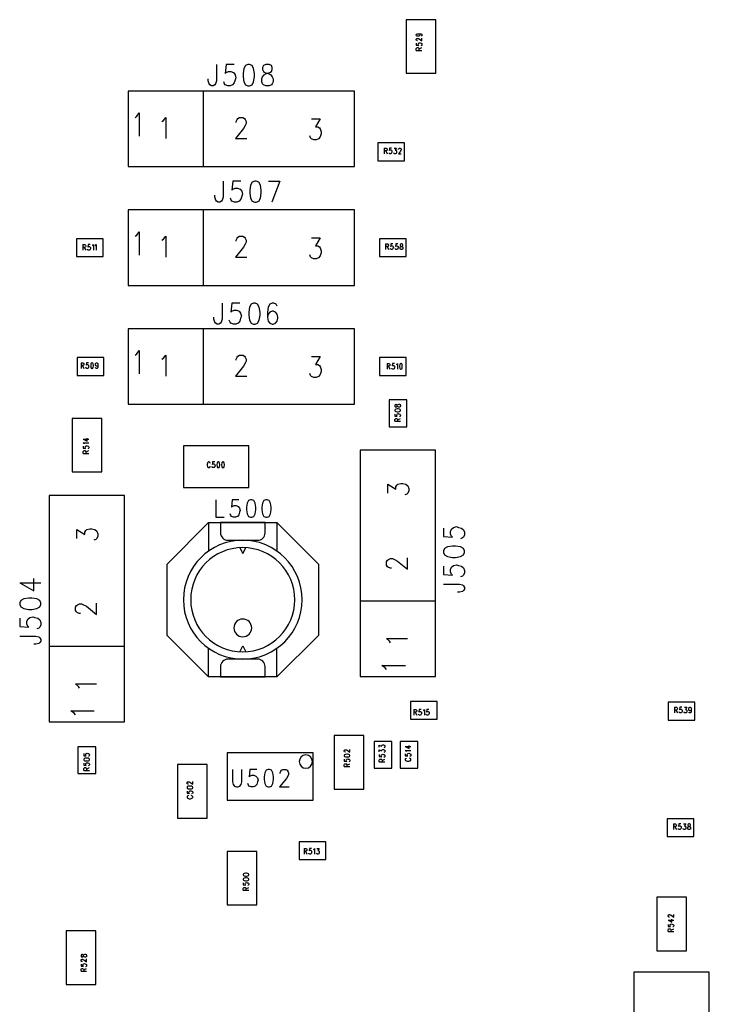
# Model space of a CAD drawing. Extents: x 29 to 83, y 19 to 137.
# Tile 3 of 9: x 30 to 54, y 50 to 83. Entities that reach past the tile are written whole.
import ezdxf

# ---------------------------------------------------------------- set-up
doc = ezdxf.new("R2010")
doc.units = 0
doc.layers.add('ref_top', color=9, linetype='CONTINUOUS')

msp = doc.modelspace()

# ---------------------------------------------------------------- linework, layer by layer
at = {"layer": 'ref_top', "color": 9}
for points in [[(43.299975, 81.275083), (44.299975, 81.275083), (44.299975, 83.075184), (43.299975, 83.075184), (43.299975, 81.275083)], [(43.706375, 82.604521), (43.733807, 82.597663), (43.751842, 82.583947), (43.760986, 82.563627), (43.760986, 82.556769), (43.751842, 82.536195), (43.733807, 82.522733), (43.706375, 82.515875), (43.697485, 82.515875), (43.670307, 82.522733), (43.652019, 82.536195), (43.643129, 82.556769), (43.643129, 82.563627), (43.652019, 82.583947), (43.670307, 82.597663), (43.706375, 82.604521), (43.751842, 82.604521), (43.797054, 82.597663), (43.824232, 82.583947), (43.833376, 82.563627), (43.833376, 82.549911), (43.824232, 82.529591), (43.806198, 82.522733)], [(43.688341, 82.365761), (43.679197, 82.365761), (43.661163, 82.372619), (43.652019, 82.379477), (43.643129, 82.393193), (43.643129, 82.420371), (43.652019, 82.434087), (43.661163, 82.440945), (43.679197, 82.447549), (43.697485, 82.447549), (43.715519, 82.440945), (43.742697, 82.427229), (43.833376, 82.358903), (43.833376, 82.454407)], [(43.643129, 82.283973), (43.643129, 82.2159), (43.724663, 82.209042), (43.715519, 82.2159), (43.706375, 82.23622), (43.706375, 82.256795), (43.715519, 82.277115), (43.733807, 82.290831), (43.760986, 82.297689), (43.77902, 82.290831), (43.806198, 82.283973), (43.824232, 82.270511), (43.833376, 82.249936), (43.833376, 82.229362), (43.824232, 82.209042), (43.815342, 82.202184), (43.797054, 82.195326)], [(43.643129, 82.038608), (43.643129, 82.099822), (43.652019, 82.120396), (43.661163, 82.127254), (43.679197, 82.134112), (43.697485, 82.134112), (43.715519, 82.127254), (43.724663, 82.120396), (43.733807, 82.099822), (43.733807, 82.038608)], [(43.643129, 82.038608), (43.833376, 82.038608)], [(43.733807, 82.08636), (43.833376, 82.134112)], [(36.91237, 81.562103), (36.91237, 81.022098), (36.885192, 80.920752), (36.85776, 80.88697), (36.80315, 80.853188), (36.748793, 80.853188), (36.694183, 80.88697), (36.667005, 80.920752), (36.639573, 81.022098), (36.639573, 81.089662)], [(37.512319, 81.562103), (37.239522, 81.562103), (37.212344, 81.258319), (37.239522, 81.292101), (37.321565, 81.325883)], [(37.97587, 81.562103), (37.894082, 81.528321), (37.839726, 81.426975), (37.812294, 81.258319), (37.812294, 81.156972), (37.839726, 80.988316), (37.894082, 80.88697), (37.97587, 80.853188), (38.03048, 80.853188), (38.112268, 80.88697), (38.166878, 80.988316), (38.194056, 81.156972), (38.194056, 81.258319), (38.166878, 81.426975), (38.112268, 81.528321), (38.03048, 81.562103), (37.97587, 81.562103)], [(38.576073, 81.562103), (38.494285, 81.528321), (38.466853, 81.460757), (38.466853, 81.393193), (38.494285, 81.325883), (38.548641, 81.292101), (38.657861, 81.258319), (38.739649, 81.224536), (38.79426, 81.156972), (38.821438, 81.089662), (38.821438, 80.988316), (38.79426, 80.920752), (38.766828, 80.88697), (38.685039, 80.853188), (38.576073, 80.853188), (38.494285, 80.88697), (38.466853, 80.920752), (38.439675, 80.988316), (38.439675, 81.089662), (38.466853, 81.156972), (38.521463, 81.224536), (38.603251, 81.258319), (38.712471, 81.292101), (38.766828, 81.325883), (38.79426, 81.393193), (38.79426, 81.460757), (38.766828, 81.528321), (38.685039, 81.562103), (38.576073, 81.562103)], [(37.321565, 81.325883), (37.403353, 81.325883), (37.485141, 81.292101), (37.539497, 81.224536), (37.566929, 81.12319), (37.539497, 81.05588), (37.512319, 80.954534), (37.457709, 80.88697), (37.375921, 80.853188), (37.294133, 80.853188), (37.212344, 80.88697), (37.185166, 80.920752), (37.157734, 80.988316)], [(33.940056, 78.130048), (41.560071, 78.130048), (41.560071, 80.670053), (33.940056, 80.670053), (33.940056, 78.130048)], [(36.480061, 78.130048), (36.480061, 80.670053)], [(34.175006, 79.787656), (34.229616, 79.825248), (34.311405, 79.93777), (34.311405, 79.150114)], [(35.077216, 79.652019), (35.131826, 79.685801), (35.213614, 79.787148), (35.213614, 79.078232)], [(37.581915, 79.618237), (37.581915, 79.652019), (37.609093, 79.719583), (37.636525, 79.753366), (37.690881, 79.787148), (37.800102, 79.787148), (37.854712, 79.753366), (37.88189, 79.719583), (37.909068, 79.652019), (37.909068, 79.584455), (37.88189, 79.517145), (37.82728, 79.415799), (37.554737, 79.078232), (37.9365, 79.078232)], [(40.10922, 79.737109), (40.409195, 79.737109), (40.245618, 79.467107), (40.327407, 79.467107), (40.382017, 79.433325), (40.409195, 79.399543), (40.436373, 79.298197), (40.436373, 79.230886), (40.409195, 79.12954), (40.354585, 79.061976), (40.272797, 79.028194), (40.191008, 79.028194), (40.10922, 79.061976), (40.081788, 79.095758), (40.05461, 79.163322)], [(43.250191, 78.92507), (42.350013, 78.92507), (42.350013, 78.325121), (43.250191, 78.325121), (43.250191, 78.92507)], [(42.565151, 78.752096), (42.565151, 78.561849)], [(42.565151, 78.752096), (42.626365, 78.752096), (42.646939, 78.743205), (42.653797, 78.734061), (42.660655, 78.716027), (42.660655, 78.697739), (42.653797, 78.679705), (42.646939, 78.670561), (42.626365, 78.661671), (42.565151, 78.661671)], [(42.612903, 78.661671), (42.660655, 78.561849)], [(42.810516, 78.752096), (42.742443, 78.752096), (42.735585, 78.670561), (42.742443, 78.679705), (42.762764, 78.688849), (42.783338, 78.688849), (42.803658, 78.679705), (42.817374, 78.661671), (42.824232, 78.634493), (42.817374, 78.616205), (42.810516, 78.589027), (42.7968, 78.570993), (42.77648, 78.561849), (42.755906, 78.561849), (42.735585, 78.570993), (42.728727, 78.579883), (42.721869, 78.598171)], [(42.899162, 78.752096), (42.974092, 78.752096), (42.933198, 78.679705), (42.953772, 78.679705), (42.967234, 78.670561), (42.974092, 78.661671), (42.98095, 78.634493), (42.98095, 78.616205), (42.974092, 78.589027), (42.96063, 78.570993), (42.940056, 78.561849), (42.919736, 78.561849), (42.899162, 78.570993), (42.892304, 78.579883), (42.885446, 78.598171)], [(43.049276, 78.706883), (43.049276, 78.716027), (43.05588, 78.734061), (43.062738, 78.743205), (43.076454, 78.752096), (43.103632, 78.752096), (43.117348, 78.743205), (43.124206, 78.734061), (43.131064, 78.716027), (43.131064, 78.697739), (43.124206, 78.679705), (43.11049, 78.652527), (43.042418, 78.561849), (43.137922, 78.561849)], [(37.137414, 77.637033), (37.137414, 77.097028), (37.109982, 76.995682), (37.082804, 76.962154), (37.028194, 76.928372), (36.973584, 76.928372), (36.919228, 76.962154), (36.891796, 76.995682), (36.864618, 77.097028), (36.864618, 77.164592)], [(37.737363, 77.637033), (37.464567, 77.637033), (37.437389, 77.333249), (37.464567, 77.367031), (37.546355, 77.400813), (37.628143, 77.400813), (37.710185, 77.367031), (37.764542, 77.299467), (37.791974, 77.198374), (37.764542, 77.13081), (37.737363, 77.029464), (37.682753, 76.962154), (37.600965, 76.928372), (37.519177, 76.928372), (37.437389, 76.962154), (37.409957, 76.995682), (37.382779, 77.063246)], [(38.200914, 77.637033), (38.119126, 77.603251), (38.064516, 77.501905), (38.037338, 77.333249), (38.037338, 77.231902)], [(38.419101, 77.231902), (38.419101, 77.333249), (38.391923, 77.501905), (38.337313, 77.603251), (38.255525, 77.637033), (38.200914, 77.637033)], [(38.664719, 77.637033), (39.046482, 77.637033)], [(39.046482, 77.637033), (38.773686, 76.928372)], [(38.037338, 77.231902), (38.064516, 77.063246), (38.119126, 76.962154), (38.200914, 76.928372), (38.255525, 76.928372), (38.337313, 76.962154), (38.391923, 77.063246), (38.419101, 77.231902)], [(33.940056, 74.130048), (41.560071, 74.130048), (41.560071, 76.670053), (33.940056, 76.670053), (33.940056, 74.130048)], [(36.480061, 74.130048), (36.480061, 76.670053)], [(34.175006, 75.787656), (34.229616, 75.825248), (34.311405, 75.93777), (34.311405, 75.150114)], [(33.100076, 75.700025), (32.200152, 75.700025), (32.200152, 75.100076), (33.100076, 75.100076), (33.100076, 75.700025)], [(35.077216, 75.652019), (35.131826, 75.685801), (35.213614, 75.787148), (35.213614, 75.078232)], [(37.581915, 75.618237), (37.581915, 75.652019), (37.609093, 75.719583), (37.636525, 75.753366), (37.690881, 75.787148), (37.800102, 75.787148), (37.854712, 75.753366), (37.88189, 75.719583), (37.909068, 75.652019), (37.909068, 75.584455), (37.88189, 75.517145), (37.82728, 75.415799), (37.554737, 75.078232), (37.9365, 75.078232)], [(40.10922, 75.737109), (40.409195, 75.737109), (40.245618, 75.467107), (40.327407, 75.467107), (40.382017, 75.433325), (40.409195, 75.399543), (40.436373, 75.298197), (40.436373, 75.230886), (40.409195, 75.12954), (40.354585, 75.061976), (40.272797, 75.028194), (40.191008, 75.028194), (40.10922, 75.061976), (40.081788, 75.095758), (40.05461, 75.163322)], [(43.299975, 75.700025), (42.400051, 75.700025), (42.400051, 75.100076), (43.299975, 75.100076), (43.299975, 75.700025)], [(32.416307, 75.502159), (32.416307, 75.311913)], [(32.416307, 75.502159), (32.477775, 75.502159), (32.498349, 75.493015), (32.504953, 75.484125), (32.511811, 75.465837), (32.511811, 75.447803), (32.504953, 75.429769), (32.498349, 75.420625), (32.477775, 75.411481), (32.416307, 75.411481)], [(32.464059, 75.411481), (32.511811, 75.311913)], [(32.661925, 75.502159), (32.593599, 75.502159), (32.586995, 75.420625), (32.593599, 75.429769), (32.614173, 75.438659), (32.634493, 75.438659), (32.655067, 75.429769), (32.668783, 75.411481), (32.675641, 75.384303), (32.668783, 75.366269), (32.661925, 75.339091), (32.648209, 75.321057), (32.627889, 75.311913), (32.607315, 75.311913), (32.586995, 75.321057), (32.580137, 75.329947), (32.573279, 75.348235)], [(32.736855, 75.465837), (32.750572, 75.474981), (32.770892, 75.502159), (32.770892, 75.311913)], [(32.83236, 75.465837), (32.846076, 75.474981), (32.866396, 75.502159), (32.866396, 75.311913)], [(42.611633, 75.527305), (42.611633, 75.336805)], [(42.611633, 75.527305), (42.673101, 75.527305), (42.693421, 75.518161), (42.700279, 75.509017), (42.707137, 75.490983), (42.707137, 75.472695), (42.700279, 75.454661), (42.693421, 75.445517), (42.673101, 75.436627), (42.611633, 75.436627)], [(42.659385, 75.436627), (42.707137, 75.336805)], [(42.857252, 75.527305), (42.788926, 75.527305), (42.782068, 75.445517), (42.788926, 75.454661), (42.8095, 75.463805), (42.82982, 75.463805), (42.850394, 75.454661), (42.863856, 75.436627), (42.870714, 75.409449), (42.863856, 75.391161), (42.857252, 75.363983), (42.843536, 75.345949), (42.822962, 75.336805), (42.802642, 75.336805), (42.782068, 75.345949), (42.77521, 75.355093), (42.768606, 75.373127)], [(43.020828, 75.527305), (42.952502, 75.527305), (42.945644, 75.445517), (42.952502, 75.454661), (42.973076, 75.463805), (42.993396, 75.463805), (43.01397, 75.454661), (43.027686, 75.436627), (43.03429, 75.409449), (43.027686, 75.391161), (43.020828, 75.363983), (43.007112, 75.345949), (42.986792, 75.336805), (42.966218, 75.336805), (42.945644, 75.345949), (42.93904, 75.355093), (42.932182, 75.373127)], [(43.129794, 75.527305), (43.109474, 75.518161), (43.102616, 75.499873), (43.102616, 75.481839), (43.109474, 75.463805), (43.122936, 75.454661), (43.150368, 75.445517), (43.170688, 75.436627), (43.184404, 75.418339), (43.191262, 75.400305), (43.191262, 75.373127), (43.184404, 75.355093), (43.177546, 75.345949), (43.157226, 75.336805), (43.129794, 75.336805), (43.109474, 75.345949), (43.102616, 75.355093), (43.095758, 75.373127), (43.095758, 75.400305), (43.102616, 75.418339), (43.116332, 75.436627), (43.136652, 75.445517), (43.16383, 75.454661), (43.177546, 75.463805), (43.184404, 75.481839), (43.184404, 75.499873), (43.177546, 75.518161), (43.157226, 75.527305), (43.129794, 75.527305)], [(37.101092, 73.536957), (37.101092, 72.996952), (37.07366, 72.89586), (37.046482, 72.862078), (36.991872, 72.828296), (36.937262, 72.828296), (36.882906, 72.862078), (36.855474, 72.89586), (36.828296, 72.996952), (36.828296, 73.064516)], [(37.701041, 73.536957), (37.428245, 73.536957), (37.401067, 73.233172), (37.428245, 73.266955), (37.510033, 73.300737), (37.591821, 73.300737), (37.673609, 73.266955), (37.728219, 73.199644), (37.755652, 73.098298), (37.728219, 73.030734), (37.701041, 72.929642), (37.646431, 72.862078), (37.564643, 72.828296), (37.482855, 72.828296), (37.401067, 72.862078), (37.373635, 72.89586), (37.346457, 72.96317)], [(38.164592, 73.536957), (38.082804, 73.503175), (38.028194, 73.402083), (38.001016, 73.233172), (38.001016, 73.13208), (38.028194, 72.96317), (38.082804, 72.862078), (38.164592, 72.828296), (38.219202, 72.828296), (38.300991, 72.862078), (38.355601, 72.96317), (38.382779, 73.13208), (38.382779, 73.233172), (38.355601, 73.402083), (38.300991, 73.503175), (38.219202, 73.536957), (38.164592, 73.536957)], [(38.95555, 73.435865), (38.928372, 73.503175), (38.84633, 73.536957), (38.791974, 73.536957), (38.710185, 73.503175), (38.655575, 73.402083), (38.628143, 73.233172), (38.628143, 73.064516), (38.655575, 72.929642), (38.710185, 72.862078), (38.791974, 72.828296), (38.819152, 72.828296), (38.90094, 72.862078), (38.95555, 72.929642), (38.982728, 73.030734), (38.982728, 73.064516), (38.95555, 73.165862), (38.90094, 73.233172), (38.819152, 73.266955), (38.791974, 73.266955), (38.710185, 73.233172), (38.655575, 73.165862), (38.628143, 73.064516)], [(33.940056, 70.130048), (41.560071, 70.130048), (41.560071, 72.670053), (33.940056, 72.670053), (33.940056, 70.130048)], [(36.480061, 70.130048), (36.480061, 72.670053)], [(34.175006, 71.787656), (34.229616, 71.825248), (34.311405, 71.93777), (34.311405, 71.150114)], [(33.124968, 71.700025), (32.225044, 71.700025), (32.225044, 71.100076), (33.124968, 71.100076), (33.124968, 71.700025)], [(35.077216, 71.652019), (35.131826, 71.685801), (35.213614, 71.786894), (35.213614, 71.078232)], [(37.581915, 71.618237), (37.581915, 71.652019), (37.609093, 71.719583), (37.636525, 71.753366), (37.690881, 71.786894), (37.800102, 71.786894), (37.854712, 71.753366), (37.88189, 71.719583), (37.909068, 71.652019), (37.909068, 71.584455), (37.88189, 71.517145)], [(40.10922, 71.737109), (40.409195, 71.737109), (40.245618, 71.467107), (40.327407, 71.467107), (40.382017, 71.433325), (40.409195, 71.399543), (40.436373, 71.298197), (40.436373, 71.230886), (40.409195, 71.12954), (40.354585, 71.061976), (40.272797, 71.028194), (40.191008, 71.028194), (40.10922, 71.061976), (40.081788, 71.095758), (40.05461, 71.163322)], [(43.299975, 71.700025), (42.400051, 71.700025), (42.400051, 71.100076), (43.299975, 71.100076), (43.299975, 71.700025)], [(32.358395, 71.527051), (32.358395, 71.336805)], [(32.358395, 71.527051), (32.419863, 71.527051), (32.440183, 71.518161), (32.447041, 71.509017), (32.453899, 71.490983), (32.453899, 71.472695), (32.447041, 71.454661), (32.440183, 71.445517), (32.419863, 71.436627), (32.358395, 71.436627)], [(32.406147, 71.436627), (32.453899, 71.336805)], [(32.604013, 71.527051), (32.535687, 71.527051), (32.528829, 71.445517), (32.535687, 71.454661), (32.556261, 71.463805), (32.576581, 71.463805), (32.597155, 71.454661), (32.610871, 71.436627), (32.617475, 71.409449), (32.610871, 71.391161), (32.604013, 71.363983), (32.590297, 71.345949), (32.569723, 71.336805), (32.549403, 71.336805), (32.528829, 71.345949), (32.522225, 71.355093), (32.515367, 71.373127)], [(32.719837, 71.527051), (32.699263, 71.518161), (32.685801, 71.490983), (32.678943, 71.445517), (32.678943, 71.418339), (32.685801, 71.373127), (32.699263, 71.345949), (32.719837, 71.336805), (32.733553, 71.336805), (32.753874, 71.345949), (32.76759, 71.373127), (32.774448, 71.418339), (32.774448, 71.445517), (32.76759, 71.490983), (32.753874, 71.518161), (32.733553, 71.527051), (32.719837, 71.527051)], [(32.924308, 71.463805), (32.91745, 71.436627), (32.903988, 71.418339), (32.883414, 71.409449), (32.876556, 71.409449), (32.856236, 71.418339), (32.84252, 71.436627), (32.835662, 71.463805), (32.835662, 71.472695), (32.84252, 71.499873), (32.856236, 71.518161), (32.876556, 71.527051), (32.883414, 71.527051), (32.903988, 71.518161), (32.91745, 71.499873), (32.924308, 71.463805), (32.924308, 71.418339), (32.91745, 71.373127), (32.903988, 71.345949), (32.883414, 71.336805), (32.869952, 71.336805), (32.849378, 71.345949), (32.84252, 71.363983)], [(37.88189, 71.517145), (37.82728, 71.415799), (37.554737, 71.078232), (37.9365, 71.078232)], [(42.660655, 71.502159), (42.660655, 71.311913)], [(42.660655, 71.502159), (42.722123, 71.502159), (42.742697, 71.493015), (42.749301, 71.484125), (42.75616, 71.465837), (42.75616, 71.447803), (42.749301, 71.429769), (42.742697, 71.420625), (42.722123, 71.411481), (42.660655, 71.411481)], [(42.708407, 71.411481), (42.75616, 71.311913)], [(42.906274, 71.502159), (42.837948, 71.502159), (42.831344, 71.420625), (42.837948, 71.429769), (42.858522, 71.438659), (42.878842, 71.438659), (42.899416, 71.429769), (42.913132, 71.411481), (42.919736, 71.384303), (42.913132, 71.366269), (42.906274, 71.339091), (42.892558, 71.320803), (42.872238, 71.311913), (42.851664, 71.311913), (42.831344, 71.320803), (42.824486, 71.329947), (42.817628, 71.348235)], [(42.981204, 71.465837), (42.99492, 71.474981), (43.01524, 71.502159), (43.01524, 71.311913)], [(43.117602, 71.502159), (43.097028, 71.493015), (43.083566, 71.465837), (43.076708, 71.420625), (43.076708, 71.393447), (43.083566, 71.348235), (43.097028, 71.320803), (43.117602, 71.311913), (43.131318, 71.311913), (43.151638, 71.320803), (43.165354, 71.348235), (43.172212, 71.393447), (43.172212, 71.420625), (43.165354, 71.465837), (43.151638, 71.493015), (43.131318, 71.502159), (43.117602, 71.502159)], [(42.725171, 70.275083), (42.725171, 69.375159), (43.325121, 69.375159), (43.325121, 70.275083), (42.725171, 70.275083)], [(42.995428, 70.100584), (42.986538, 70.1143), (42.96825, 70.121158), (42.950216, 70.121158), (42.932182, 70.1143), (42.923038, 70.093726), (42.923038, 70.066548)], [(42.923038, 70.066548), (42.932182, 70.045974), (42.950216, 70.039116), (42.96825, 70.039116), (42.986538, 70.045974), (42.995428, 70.05969)], [(42.923038, 69.916434), (42.932182, 69.896114), (42.95936, 69.882398), (43.004572, 69.87554), (43.03175, 69.87554), (43.077216, 69.882398), (43.104394, 69.896114), (43.113284, 69.916434), (43.113284, 69.93015), (43.104394, 69.95047), (43.077216, 69.964186), (43.03175, 69.971044), (43.004572, 69.971044), (42.95936, 69.964186), (42.932182, 69.95047), (42.923038, 69.93015), (42.923038, 69.916434)], [(42.995428, 70.05969), (43.004572, 70.086868), (43.013716, 70.107442), (43.03175, 70.121158), (43.050038, 70.127762), (43.077216, 70.127762), (43.09525, 70.121158), (43.104394, 70.1143), (43.113284, 70.093726), (43.113284, 70.066548), (43.104394, 70.045974), (43.09525, 70.039116), (43.077216, 70.032512), (43.050038, 70.032512), (43.03175, 70.039116), (43.013716, 70.052832), (43.004572, 70.073406), (42.995428, 70.100584)], [(32.050038, 67.85014), (33.050038, 67.85014), (33.050038, 69.650241), (32.050038, 69.650241), (32.050038, 67.85014)], [(42.923038, 69.80061), (42.923038, 69.732537), (43.004572, 69.725679), (42.995428, 69.732537)], [(42.923038, 69.555245), (42.923038, 69.616459), (42.932182, 69.637033), (42.941072, 69.643891), (42.95936, 69.650495), (42.977394, 69.650495), (42.995428, 69.643891)], [(42.995428, 69.732537), (42.986538, 69.752858), (42.986538, 69.773432), (42.995428, 69.793752)], [(42.995428, 69.793752), (43.013716, 69.807468), (43.040894, 69.814326), (43.058928, 69.807468), (43.086106, 69.80061), (43.104394, 69.786894), (43.113284, 69.766574), (43.113284, 69.745999), (43.104394, 69.725679), (43.09525, 69.718821), (43.077216, 69.711963)], [(42.995428, 69.643891), (43.004572, 69.637033), (43.013716, 69.616459), (43.013716, 69.555245)], [(43.013716, 69.602743), (43.113284, 69.650495)], [(42.923038, 69.555245), (43.113284, 69.555245)], [(32.427991, 68.956566), (32.554991, 68.88824), (32.554991, 68.990602)], [(32.427991, 68.956566), (32.618237, 68.956566)], [(32.464313, 68.79299), (32.455169, 68.806452), (32.427991, 68.827026), (32.618237, 68.827026)], [(32.427991, 68.717805), (32.427991, 68.649733), (32.509525, 68.642875), (32.500635, 68.649733), (32.491491, 68.670053), (32.491491, 68.690627), (32.500635, 68.710947), (32.518669, 68.724663), (32.545847, 68.731521), (32.563881, 68.724663), (32.591059, 68.717805), (32.609347, 68.704343), (32.618237, 68.683769), (32.618237, 68.663195), (32.609347, 68.642875), (32.600203, 68.636017), (32.582169, 68.629159)], [(38, 67.325121), (38, 68.725171), (35.800102, 68.725171), (35.800102, 67.325121), (38, 67.325121)], [(32.427991, 68.472441), (32.427991, 68.533655), (32.437135, 68.554229), (32.446279, 68.561087), (32.464313, 68.567945), (32.482347, 68.567945), (32.500635, 68.561087), (32.509525, 68.554229), (32.518669, 68.533655), (32.518669, 68.472441)], [(32.427991, 68.472441), (32.618237, 68.472441)], [(32.518669, 68.520193), (32.618237, 68.567945)], [(44.295149, 60.965202), (44.295149, 68.585217), (41.755144, 68.585217), (41.755144, 60.965202), (44.295149, 60.965202)], [(36.704343, 68.141732), (36.697739, 68.159766), (36.684023, 68.1778), (36.670307, 68.186944), (36.643129, 68.186944), (36.629413, 68.1778), (36.615697, 68.159766), (36.609093, 68.141732), (36.602235, 68.114554), (36.602235, 68.069088), (36.609093, 68.04191), (36.615697, 68.023876), (36.629413, 68.005588), (36.643129, 67.996698), (36.670307, 67.996698), (36.684023, 68.005588), (36.697739, 68.023876), (36.704343, 68.04191)], [(36.854458, 68.186944), (36.786386, 68.186944), (36.779528, 68.10541), (36.786386, 68.114554), (36.806706, 68.123444), (36.82728, 68.123444), (36.8476, 68.114554), (36.861316, 68.096266), (36.868174, 68.069088), (36.861316, 68.051054), (36.854458, 68.023876), (36.840742, 68.005588), (36.820422, 67.996698), (36.799848, 67.996698), (36.779528, 68.005588), (36.77267, 68.014732), (36.765812, 68.032766)], [(36.970282, 68.186944), (36.949962, 68.1778), (36.936246, 68.150622), (36.929388, 68.10541), (36.929388, 68.078232), (36.936246, 68.032766), (36.949962, 68.005588), (36.970282, 67.996698), (36.983998, 67.996698), (37.004572, 68.005588), (37.018034, 68.032766), (37.024892, 68.078232), (37.024892, 68.10541), (37.018034, 68.150622), (37.004572, 68.1778), (36.983998, 68.186944), (36.970282, 68.186944)], [(37.127254, 68.186944), (37.10668, 68.1778), (37.093218, 68.150622), (37.08636, 68.10541), (37.08636, 68.078232), (37.093218, 68.032766), (37.10668, 68.005588), (37.127254, 67.996698), (37.140716, 67.996698), (37.16129, 68.005588), (37.175006, 68.032766), (37.18161, 68.078232), (37.18161, 68.10541), (37.175006, 68.150622), (37.16129, 68.1778), (37.140716, 68.186944), (37.127254, 68.186944)], [(42.688087, 67.134112), (42.688087, 67.434341), (42.95809, 67.270511), (42.95809, 67.352299), (42.991872, 67.406909), (43.025654, 67.434341), (43.127, 67.461519), (43.194564, 67.461519), (43.295657, 67.434341), (43.363221, 67.379731), (43.397003, 67.297943), (43.397003, 67.216154), (43.363221, 67.134112), (43.329439, 67.106934), (43.261875, 67.079756)], [(33.820168, 59.440183), (33.820168, 67.060198), (31.280163, 67.060198), (31.280163, 59.440183), (33.820168, 59.440183)], [(36.897892, 66.914148), (36.897892, 66.323597), (37.170434, 66.323597)], [(37.670561, 66.914148), (37.443231, 66.914148), (37.420625, 66.661163), (37.443231, 66.689103), (37.511557, 66.717297), (37.579629, 66.717297), (37.647701, 66.689103), (37.693167, 66.632969), (37.716027, 66.548641), (37.693167, 66.492253), (37.670561, 66.407925), (37.625095, 66.351791), (37.556769, 66.323597), (37.488697, 66.323597), (37.420625, 66.351791), (37.397765, 66.379731), (37.375159, 66.436119)], [(38.056896, 66.914148), (37.988824, 66.885954), (37.943358, 66.801626), (37.920498, 66.661163), (37.920498, 66.576581), (37.943358, 66.436119), (37.988824, 66.351791), (38.056896, 66.323597), (38.102362, 66.323597), (38.170434, 66.351791), (38.2159, 66.436119), (38.23876, 66.576581), (38.23876, 66.661163), (38.2159, 66.801626), (38.170434, 66.885954), (38.102362, 66.914148), (38.056896, 66.914148)], [(38.579629, 66.914148), (38.511557, 66.885954), (38.466091, 66.801626), (38.443231, 66.661163), (38.443231, 66.576581), (38.466091, 66.436119), (38.511557, 66.351791), (38.579629, 66.323597), (38.625095, 66.323597), (38.693167, 66.351791), (38.738633, 66.436119), (38.761494, 66.576581), (38.761494, 66.661163), (38.738633, 66.801626), (38.693167, 66.885954), (38.625095, 66.914148), (38.579629, 66.914148)], [(36.649987, 60.950216), (35.250191, 62.350013), (35.250191, 64.750064), (36.649987, 66.150114), (38.949962, 66.150114), (40.350013, 64.750064), (40.350013, 62.350013), (38.949962, 60.950216), (36.649987, 60.950216)], [(36.649987, 66.150114), (36.649987, 65.200152)], [(38.949962, 66.150114), (38.949962, 65.200152)], [(44.563119, 65.95555), (44.563119, 65.682753), (44.866904, 65.655575), (44.833122, 65.682753), (44.79934, 65.764796), (44.79934, 65.846584), (44.833122, 65.928372), (44.900686, 65.982982), (45.002032, 66.01016), (45.069342, 65.982982), (45.170688, 65.95555), (45.238252, 65.90094), (45.272035, 65.819152), (45.272035, 65.737363), (45.238252, 65.655575), (45.20447, 65.628397), (45.136906, 65.600965)], [(32.213106, 65.609347), (32.213106, 65.909322), (32.483109, 65.745491), (32.483109, 65.82728), (32.516891, 65.88189), (32.550673, 65.909322), (32.652019, 65.9365), (32.719329, 65.9365), (32.820676, 65.909322), (32.88824, 65.854712), (32.922022, 65.772924), (32.922022, 65.691135), (32.88824, 65.609347), (32.854458, 65.581915), (32.786894, 65.554737)], [(37.700025, 65.300229), (37.800102, 65.100076), (37.900178, 65.300229)], [(44.563119, 65.137414), (44.596901, 65.055626), (44.698247, 65.001016), (44.866904, 64.973838), (44.96825, 64.973838), (45.136906, 65.001016), (45.238252, 65.055626), (45.272035, 65.137414), (45.272035, 65.192024), (45.238252, 65.273813), (45.136906, 65.328423), (44.96825, 65.355601), (44.866904, 65.355601), (44.698247, 65.328423), (44.596901, 65.273813), (44.563119, 65.192024), (44.563119, 65.137414)], [(42.80696, 64.607061), (42.773178, 64.607061), (42.705613, 64.634239), (42.672085, 64.661417), (42.638303, 64.716027), (42.638303, 64.825248), (42.672085, 64.879604), (42.705613, 64.907036), (42.773178, 64.934214), (42.840742, 64.934214), (42.908306, 64.907036), (43.009398, 64.852426), (43.346965, 64.579629), (43.346965, 64.961392)], [(44.563119, 64.673863), (44.563119, 64.401067), (44.866904, 64.373889), (44.833122, 64.401067), (44.79934, 64.482855), (44.79934, 64.564643), (44.833122, 64.646431), (44.900686, 64.701041), (45.002032, 64.728219), (45.069342, 64.701041), (45.170688, 64.673863), (45.238252, 64.619253), (45.272035, 64.537465), (45.272035, 64.455677), (45.238252, 64.373889), (45.20447, 64.346457), (45.136906, 64.319279)], [(30.288291, 64.123698), (30.760732, 63.851156), (30.760732, 64.260097)], [(30.288291, 64.123698), (30.996952, 64.123698)], [(44.563119, 64.07366), (45.103124, 64.07366), (45.20447, 64.046482), (45.238252, 64.019304), (45.272035, 63.964694), (45.272035, 63.910084), (45.238252, 63.855474), (45.20447, 63.828296), (45.103124, 63.801118), (45.035814, 63.801118)], [(30.288291, 63.387351), (30.321819, 63.305563), (30.423165, 63.250953), (30.591821, 63.223774), (30.693167, 63.223774), (30.861824, 63.250953), (30.96317, 63.305563), (30.996952, 63.387351), (30.996952, 63.441961), (30.96317, 63.523749), (30.861824, 63.578359), (30.693167, 63.605537), (30.591821, 63.605537), (30.423165, 63.578359), (30.321819, 63.523749), (30.288291, 63.441961), (30.288291, 63.387351)], [(32.331979, 63.082042), (32.298197, 63.082042), (32.230632, 63.10922), (32.19685, 63.136398), (32.163068, 63.191008), (32.163068, 63.300229), (32.19685, 63.354585), (32.230632, 63.382017), (32.298197, 63.409195), (32.365761, 63.409195), (32.433071, 63.382017), (32.534417, 63.327407), (32.871984, 63.05461), (32.871984, 63.436373)], [(44.295149, 63.505207), (41.755144, 63.505207)], [(30.288291, 62.9238), (30.288291, 62.651003), (30.591821, 62.623825), (30.558293, 62.651003), (30.524511, 62.732791), (30.524511, 62.81458), (30.558293, 62.896368), (30.625603, 62.950978), (30.726949, 62.97841), (30.794514, 62.950978), (30.895606, 62.9238), (30.96317, 62.86919), (30.996952, 62.787402), (30.996952, 62.705613), (30.96317, 62.623825), (30.929388, 62.596393), (30.861824, 62.569215)], [(30.288291, 62.323851), (30.828296, 62.323851), (30.929388, 62.296419), (30.96317, 62.269241), (30.996952, 62.21463), (30.996952, 62.16002), (30.96317, 62.105664), (30.929388, 62.078232), (30.828296, 62.051054), (30.760732, 62.051054)], [(37.700025, 61.800102), (37.800102, 62), (37.900178, 61.800102)], [(42.773178, 62.102362), (42.739395, 62.156972), (42.638303, 62.23876), (43.346965, 62.23876)], [(33.820168, 61.980188), (31.280163, 61.980188)], [(36.649987, 60.950216), (36.649987, 61.900178)], [(38.949962, 60.950216), (38.949962, 61.900178)], [(42.637541, 61.200152), (42.600203, 61.254763), (42.487681, 61.336551), (43.275083, 61.336551)], [(32.298197, 60.577343), (32.264415, 60.631953), (32.163068, 60.713741), (32.871984, 60.713741)], [(43.450089, 59.525019), (44.350013, 59.525019), (44.350013, 60.125222), (43.450089, 60.125222), (43.450089, 59.525019)], [(53.020066, 60.100076), (52.120142, 60.100076), (52.120142, 59.500127), (53.020066, 59.500127), (53.020066, 60.100076)], [(32.16256, 59.675133), (32.124968, 59.729743), (32.012446, 59.811532), (32.800102, 59.811532)], [(43.562357, 59.852172), (43.562357, 59.661925)], [(43.562357, 59.852172), (43.623825, 59.852172), (43.644145, 59.843028), (43.651003, 59.834138), (43.657861, 59.81585), (43.657861, 59.797816), (43.651003, 59.779528), (43.644145, 59.770638), (43.623825, 59.761494), (43.562357, 59.761494)], [(43.610109, 59.761494), (43.657861, 59.661925)], [(43.807722, 59.852172), (43.739649, 59.852172), (43.732791, 59.770638), (43.739649, 59.779528), (43.75997, 59.788672), (43.780544, 59.788672), (43.801118, 59.779528), (43.81458, 59.761494), (43.821438, 59.734315), (43.81458, 59.716281), (43.807722, 59.689103), (43.79426, 59.670815), (43.773686, 59.661925), (43.753366, 59.661925), (43.732791, 59.670815), (43.725933, 59.679959), (43.719075, 59.697993)], [(43.882906, 59.81585), (43.896368, 59.824994), (43.916942, 59.852172), (43.916942, 59.661925)], [(44.066802, 59.852172), (43.99873, 59.852172), (43.991872, 59.770638), (43.99873, 59.779528), (44.019304, 59.788672), (44.039624, 59.788672), (44.060198, 59.779528), (44.07366, 59.761494), (44.080518, 59.734315), (44.07366, 59.716281), (44.066802, 59.689103), (44.05334, 59.670815), (44.032766, 59.661925), (44.012446, 59.661925), (43.991872, 59.670815), (43.985014, 59.679959), (43.978156, 59.697993)], [(52.338583, 59.927102), (52.338583, 59.736855)], [(52.338583, 59.927102), (52.399797, 59.927102), (52.420371, 59.918212), (52.427229, 59.909068), (52.434087, 59.89078), (52.434087, 59.872746), (52.427229, 59.854712), (52.420371, 59.845568), (52.399797, 59.836424), (52.338583, 59.836424)], [(52.386335, 59.836424), (52.434087, 59.736855)], [(52.583947, 59.927102), (52.515875, 59.927102), (52.509017, 59.845568), (52.515875, 59.854712), (52.536195, 59.863602), (52.556769, 59.863602), (52.577089, 59.854712), (52.590805, 59.836424), (52.597663, 59.809246), (52.590805, 59.791212), (52.583947, 59.764034), (52.570231, 59.745999), (52.549911, 59.736855), (52.529337, 59.736855), (52.509017, 59.745999), (52.502159, 59.75489), (52.495301, 59.773178)], [(52.672593, 59.927102), (52.747523, 59.927102), (52.706629, 59.854712), (52.727203, 59.854712), (52.740665, 59.845568), (52.747523, 59.836424), (52.754382, 59.809246), (52.754382, 59.791212), (52.747523, 59.764034), (52.734061, 59.745999), (52.713487, 59.736855), (52.693167, 59.736855), (52.672593, 59.745999), (52.665735, 59.75489), (52.658877, 59.773178)], [(52.904496, 59.863602), (52.897638, 59.836424), (52.883922, 59.81839), (52.863602, 59.809246), (52.856744, 59.809246), (52.83617, 59.81839), (52.822708, 59.836424), (52.81585, 59.863602), (52.81585, 59.872746), (52.822708, 59.899924), (52.83617, 59.918212), (52.856744, 59.927102), (52.863602, 59.927102), (52.883922, 59.918212), (52.897638, 59.899924), (52.904496, 59.863602), (52.904496, 59.81839), (52.897638, 59.773178), (52.883922, 59.745999), (52.863602, 59.736855), (52.849886, 59.736855), (52.829312, 59.745999), (52.822708, 59.764034)], [(40.875032, 57.175006), (41.875032, 57.175006), (41.875032, 58.975108), (40.875032, 58.975108), (40.875032, 57.175006)], [(42.225044, 58.77521), (42.225044, 57.875032), (42.824994, 57.875032), (42.824994, 58.77521), (42.225044, 58.77521)], [(43.100076, 58.77521), (43.100076, 57.875032), (43.700025, 57.875032), (43.700025, 58.77521), (43.100076, 58.77521)], [(32.250191, 58.600203), (32.250191, 57.700025), (32.85014, 57.700025), (32.85014, 58.600203), (32.250191, 58.600203)], [(32.448057, 58.367539), (32.448057, 58.299467), (32.529591, 58.292609), (32.520447, 58.299467), (32.511557, 58.319787), (32.511557, 58.340361), (32.520447, 58.360681), (32.538735, 58.374397), (32.565913, 58.381255), (32.583947, 58.374397), (32.611125, 58.367539), (32.629159, 58.354077), (32.638303, 58.333503), (32.638303, 58.313183), (32.629159, 58.292609), (32.620269, 58.285751), (32.601981, 58.278893)], [(40.175006, 56.800102), (40.175006, 58.400051), (37.275083, 58.400051), (37.275083, 56.800102), (40.175006, 56.800102)], [(41.263399, 58.419101), (41.254255, 58.419101), (41.23622, 58.425959), (41.227076, 58.432817), (41.217932, 58.446533), (41.217932, 58.473711), (41.227076, 58.487427), (41.23622, 58.494285), (41.254255, 58.501143), (41.272543, 58.501143), (41.290577, 58.494285), (41.317755, 58.480569), (41.408433, 58.412497), (41.408433, 58.507747)], [(41.217932, 58.296419), (41.227076, 58.276099), (41.254255, 58.262383), (41.299721, 58.255525), (41.326899, 58.255525), (41.372111, 58.262383), (41.399289, 58.276099), (41.408433, 58.296419), (41.408433, 58.310135), (41.399289, 58.330455), (41.372111, 58.344171), (41.326899, 58.351029), (41.299721, 58.351029), (41.254255, 58.344171), (41.227076, 58.330455), (41.217932, 58.310135), (41.217932, 58.296419)], [(42.398019, 58.581153), (42.398019, 58.656083), (42.470663, 58.615189), (42.470663, 58.635509), (42.479553, 58.649225), (42.488697, 58.656083), (42.515875, 58.662941), (42.533909, 58.662941), (42.561087, 58.656083), (42.579375, 58.642367), (42.588265, 58.622047), (42.588265, 58.601473), (42.579375, 58.581153)], [(42.398019, 58.424181), (42.398019, 58.499111), (42.470663, 58.458217), (42.470663, 58.478791), (42.479553, 58.492507), (42.488697, 58.499111), (42.515875, 58.505969), (42.533909, 58.505969), (42.561087, 58.499111), (42.579375, 58.485649), (42.588265, 58.465075), (42.588265, 58.444755), (42.579375, 58.424181), (42.570231, 58.417323), (42.552197, 58.410465)], [(42.398019, 58.335535), (42.398019, 58.267463), (42.479553, 58.260605), (42.470663, 58.267463), (42.461519, 58.287783), (42.461519, 58.308357), (42.470663, 58.328677), (42.488697, 58.342393), (42.515875, 58.349251), (42.533909, 58.342393), (42.561087, 58.335535), (42.579375, 58.321819), (42.588265, 58.301499), (42.588265, 58.280925), (42.579375, 58.260605), (42.570231, 58.253747), (42.552197, 58.246888)], [(42.579375, 58.581153), (42.570231, 58.574295), (42.552197, 58.567437)], [(43.273051, 58.604775), (43.400051, 58.536703), (43.400051, 58.639065)], [(43.273051, 58.604775), (43.463297, 58.604775)], [(43.309373, 58.441199), (43.300229, 58.454915), (43.273051, 58.475235), (43.463297, 58.475235)], [(43.273051, 58.366269), (43.273051, 58.298197), (43.354585, 58.291339), (43.345441, 58.298197), (43.336551, 58.318517), (43.336551, 58.339091), (43.345441, 58.359411), (43.363729, 58.373127), (43.390907, 58.379985), (43.408941, 58.373127), (43.436119, 58.366269), (43.454407, 58.352553), (43.463297, 58.332233), (43.463297, 58.311659), (43.454407, 58.291339), (43.445263, 58.284481), (43.427229, 58.277623)], [(32.448057, 58.163068), (32.457201, 58.142494), (32.484379, 58.129032), (32.529591, 58.122174), (32.556769, 58.122174), (32.601981, 58.129032), (32.629159, 58.142494), (32.638303, 58.163068), (32.638303, 58.176784), (32.629159, 58.197104), (32.601981, 58.21082), (32.556769, 58.217678), (32.529591, 58.217678), (32.484379, 58.21082), (32.457201, 58.197104), (32.448057, 58.176784), (32.448057, 58.163068)], [(32.448057, 58.047244), (32.448057, 57.978918), (32.529591, 57.97206), (32.520447, 57.978918), (32.511557, 57.999492), (32.511557, 58.019812), (32.520447, 58.040386), (32.538735, 58.054102), (32.565913, 58.060706), (32.583947, 58.054102), (32.611125, 58.047244), (32.629159, 58.033528), (32.638303, 58.012954), (32.638303, 57.992634), (32.629159, 57.97206), (32.620269, 57.965456), (32.601981, 57.958598)], [(41.217932, 58.180594), (41.217932, 58.112268), (41.299721, 58.105664), (41.290577, 58.112268), (41.281433, 58.132842), (41.281433, 58.153416), (41.290577, 58.173736), (41.308611, 58.187452), (41.335789, 58.19431), (41.354077, 58.187452), (41.381255, 58.180594), (41.399289, 58.166878), (41.408433, 58.146558), (41.408433, 58.125984), (41.399289, 58.105664), (41.390145, 58.098806), (41.372111, 58.091948)], [(41.217932, 57.93523), (41.217932, 57.996444), (41.227076, 58.017018), (41.23622, 58.023876), (41.254255, 58.03048), (41.272543, 58.03048), (41.290577, 58.023876), (41.299721, 58.017018), (41.308611, 57.996444), (41.308611, 57.93523)], [(41.308611, 57.982728), (41.408433, 58.03048)], [(42.398019, 58.09017), (42.398019, 58.151384), (42.407163, 58.171958), (42.416053, 58.178816), (42.434341, 58.185674), (42.452375, 58.185674), (42.470663, 58.178816), (42.479553, 58.171958), (42.488697, 58.151384), (42.488697, 58.09017)], [(42.398019, 58.09017), (42.588265, 58.09017)], [(42.488697, 58.137922), (42.588265, 58.185674)], [(43.318263, 58.216154), (43.300229, 58.20955), (43.282195, 58.195834), (43.273051, 58.182118), (43.273051, 58.15494), (43.282195, 58.141224), (43.300229, 58.127508), (43.318263, 58.120904), (43.345441, 58.114046), (43.390907, 58.114046), (43.418085, 58.120904), (43.436119, 58.127508), (43.454407, 58.141224), (43.463297, 58.15494), (43.463297, 58.182118), (43.454407, 58.195834), (43.436119, 58.20955), (43.418085, 58.216154)], [(32.448057, 57.801626), (32.448057, 57.863094), (32.457201, 57.883414), (32.466091, 57.890272), (32.484379, 57.89713), (32.502413, 57.89713), (32.520447, 57.890272), (32.529591, 57.883414), (32.538735, 57.863094), (32.538735, 57.801626)], [(32.448057, 57.801626), (32.638303, 57.801626)], [(32.538735, 57.849378), (32.638303, 57.89713)], [(35.599949, 56.200152), (36.599949, 56.200152), (36.599949, 58), (35.599949, 58), (35.599949, 56.200152)], [(37.450089, 57.839218), (37.450089, 57.417323), (37.472695, 57.332995), (37.518161, 57.276607), (37.586487, 57.248666), (37.631953, 57.248666), (37.700025, 57.276607), (37.745491, 57.332995), (37.768352, 57.417323), (37.768352, 57.839218)], [(38.268225, 57.839218), (38.040894, 57.839218), (38.018288, 57.585979), (38.040894, 57.614173), (38.10922, 57.642367), (38.177292, 57.642367), (38.245618, 57.614173), (38.291085, 57.558039), (38.313691, 57.473457), (38.291085, 57.417323), (38.268225, 57.332995), (38.222758, 57.276607), (38.154686, 57.248666), (38.08636, 57.248666), (38.018288, 57.276607), (37.995428, 57.304801), (37.972822, 57.360935)], [(38.654559, 57.839218), (38.586487, 57.811024), (38.541021, 57.726695), (38.518161, 57.585979), (38.518161, 57.501651), (38.541021, 57.360935), (38.586487, 57.276607), (38.654559, 57.248666), (38.700025, 57.248666), (38.768352, 57.276607), (38.813818, 57.360935), (38.836424, 57.501651), (38.836424, 57.585979), (38.813818, 57.726695), (38.768352, 57.811024), (38.700025, 57.839218), (38.654559, 57.839218)], [(39.063754, 57.698501), (39.063754, 57.726695), (39.08636, 57.78283), (39.10922, 57.811024), (39.154686, 57.839218), (39.245618, 57.839218), (39.291085, 57.811024), (39.313691, 57.78283), (39.336551, 57.726695), (39.336551, 57.670307), (39.313691, 57.614173), (39.268225, 57.529845), (39.040894, 57.248666), (39.359157, 57.248666)], [(41.217932, 57.93523), (41.408433, 57.93523)], [(35.96825, 57.342647), (35.95936, 57.342647), (35.941072, 57.349505), (35.932182, 57.356363), (35.923038, 57.369825), (35.923038, 57.397257), (35.932182, 57.410719), (35.941072, 57.417577), (35.95936, 57.424435), (35.977394, 57.424435), (35.995428, 57.417577), (36.022606, 57.403861), (36.113284, 57.335789), (36.113284, 57.431293)], [(35.923038, 57.219964), (35.932182, 57.19939), (35.95936, 57.185674), (36.004572, 57.17907), (36.03175, 57.17907), (36.077216, 57.185674), (36.104394, 57.19939), (36.113284, 57.219964), (36.113284, 57.233426), (36.104394, 57.254001), (36.077216, 57.267717), (36.03175, 57.274321), (36.004572, 57.274321), (35.95936, 57.267717), (35.932182, 57.254001), (35.923038, 57.233426), (35.923038, 57.219964)], [(35.923038, 57.103886), (35.923038, 57.035814), (36.004572, 57.028956), (35.995428, 57.035814), (35.986538, 57.056134), (35.986538, 57.076708), (35.995428, 57.097282), (36.013716, 57.110744), (36.040894, 57.117602), (36.058928, 57.110744), (36.086106, 57.103886), (36.104394, 57.090424), (36.113284, 57.06985), (36.113284, 57.04953), (36.104394, 57.028956), (36.09525, 57.022098), (36.077216, 57.01524)], [(35.96825, 56.954026), (35.950216, 56.947168), (35.932182, 56.933452), (35.923038, 56.91999), (35.923038, 56.892558), (35.932182, 56.879096), (35.950216, 56.86538), (35.96825, 56.858522), (35.995428, 56.851664), (36.040894, 56.851664), (36.068072, 56.858522), (36.086106, 56.86538), (36.104394, 56.879096), (36.113284, 56.892558), (36.113284, 56.91999), (36.104394, 56.933452), (36.086106, 56.947168), (36.068072, 56.954026)], [(52.990094, 56.175006), (52.09017, 56.175006), (52.09017, 55.575057), (52.990094, 55.575057), (52.990094, 56.175006)], [(52.305055, 56.002032), (52.305055, 55.811786)], [(52.305055, 56.002032), (52.366523, 56.002032), (52.386843, 55.993142), (52.393701, 55.983998), (52.400559, 55.965964), (52.400559, 55.947676), (52.393701, 55.929642), (52.386843, 55.920498), (52.366523, 55.911608), (52.305055, 55.911608)], [(52.352807, 55.911608), (52.400559, 55.811786)], [(52.550673, 56.002032), (52.482347, 56.002032), (52.475489, 55.920498), (52.482347, 55.929642), (52.502921, 55.938786), (52.523241, 55.938786), (52.543815, 55.929642), (52.557277, 55.911608), (52.564135, 55.88443), (52.557277, 55.866142), (52.550673, 55.838964), (52.536957, 55.82093), (52.516383, 55.811786), (52.496063, 55.811786), (52.475489, 55.82093), (52.468631, 55.830074), (52.462027, 55.848108)], [(52.639319, 56.002032), (52.714249, 56.002032), (52.673355, 55.929642), (52.693675, 55.929642), (52.707391, 55.920498), (52.714249, 55.911608), (52.721107, 55.88443), (52.721107, 55.866142), (52.714249, 55.838964), (52.700533, 55.82093), (52.680213, 55.811786), (52.659639, 55.811786), (52.639319, 55.82093), (52.632461, 55.830074), (52.625603, 55.848108)], [(52.857252, 55.911608), (52.870968, 55.89332), (52.877826, 55.875286), (52.877826, 55.848108), (52.870968, 55.830074), (52.86411, 55.82093), (52.84379, 55.811786), (52.816358, 55.811786), (52.796038, 55.82093), (52.78918, 55.830074), (52.782322, 55.848108), (52.782322, 55.875286), (52.78918, 55.89332), (52.802896, 55.911608), (52.823216, 55.920498), (52.850648, 55.929642), (52.86411, 55.938786), (52.870968, 55.95682), (52.870968, 55.974854), (52.86411, 55.993142), (52.84379, 56.002032), (52.816358, 56.002032)], [(52.816358, 56.002032), (52.796038, 55.993142), (52.78918, 55.974854), (52.78918, 55.95682), (52.796038, 55.938786), (52.809754, 55.929642), (52.836932, 55.920498), (52.857252, 55.911608)], [(40.600203, 55.400051), (39.700025, 55.400051), (39.700025, 54.800102), (40.600203, 54.800102), (40.600203, 55.400051)], [(37.275083, 53.275083), (38.275083, 53.275083), (38.275083, 55.075184), (37.275083, 55.075184), (37.275083, 53.275083)], [(39.865888, 55.177038), (39.865888, 54.986792)], [(39.865888, 55.177038), (39.927102, 55.177038), (39.947676, 55.168148), (39.95428, 55.159004), (39.961138, 55.14097), (39.961138, 55.122682), (39.95428, 55.104648), (39.947676, 55.095504), (39.927102, 55.086614), (39.865888, 55.086614)], [(39.913386, 55.086614), (39.961138, 54.986792)], [(40.029464, 55.00508), (40.022606, 55.023114)], [(40.111252, 55.177038), (40.042926, 55.177038), (40.036322, 55.095504), (40.042926, 55.104648), (40.0635, 55.113792), (40.08382, 55.113792), (40.104394, 55.104648), (40.11811, 55.086614), (40.124968, 55.059436), (40.11811, 55.041148), (40.111252, 55.01397), (40.097536, 54.995936), (40.077216, 54.986792), (40.056642, 54.986792), (40.036322, 54.995936), (40.029464, 55.00508)], [(40.186182, 55.14097), (40.199898, 55.14986), (40.220218, 55.177038), (40.220218, 54.986792)], [(40.288545, 55.00508), (40.281687, 55.023114)], [(40.295403, 55.177038), (40.370333, 55.177038), (40.329439, 55.104648), (40.349759, 55.104648), (40.363475, 55.095504), (40.370333, 55.086614), (40.377191, 55.059436), (40.377191, 55.041148), (40.370333, 55.01397), (40.356617, 54.995936), (40.336297, 54.986792), (40.315723, 54.986792), (40.295403, 54.995936), (40.288545, 55.00508)], [(37.814834, 54.289815), (37.823978, 54.269241), (37.851156, 54.255779), (37.896368, 54.24892), (37.923546, 54.24892), (37.969012, 54.255779), (37.99619, 54.269241), (38.00508, 54.289815), (38.00508, 54.303277), (37.99619, 54.323851), (37.969012, 54.337567), (37.923546, 54.344425), (37.896368, 54.344425), (37.851156, 54.337567), (37.823978, 54.323851), (37.814834, 54.303277), (37.814834, 54.289815)], [(37.814834, 54.132842), (37.823978, 54.112522), (37.851156, 54.098806), (37.896368, 54.091948), (37.923546, 54.091948), (37.969012, 54.098806), (37.99619, 54.112522), (38.00508, 54.132842), (38.00508, 54.146558), (37.99619, 54.167132), (37.969012, 54.180594), (37.923546, 54.187452), (37.896368, 54.187452), (37.851156, 54.180594), (37.823978, 54.167132), (37.814834, 54.146558), (37.814834, 54.132842)], [(37.814834, 54.017018), (37.814834, 53.948946), (37.896368, 53.942088), (37.887224, 53.948946), (37.878334, 53.969266), (37.878334, 53.98984), (37.887224, 54.01016), (37.905512, 54.023876), (37.93269, 54.030734), (37.950724, 54.023876), (37.977902, 54.017018), (37.99619, 54.003302), (38.00508, 53.982982), (38.00508, 53.962408), (37.99619, 53.942088), (37.987046, 53.93523), (37.969012, 53.928372)], [(37.814834, 53.771654), (37.814834, 53.832868), (37.823978, 53.853442), (37.832868, 53.8603), (37.851156, 53.866904), (37.86919, 53.866904), (37.887224, 53.8603), (37.896368, 53.853442), (37.905512, 53.832868), (37.905512, 53.771654)], [(37.814834, 53.771654), (38.00508, 53.771654)], [(37.905512, 53.819406), (38.00508, 53.866904)], [(51.740157, 51.735077), (52.740157, 51.735077), (52.740157, 53.535179), (51.740157, 53.535179), (51.740157, 51.735077)], [(52.168402, 52.867666), (52.159258, 52.867666), (52.141224, 52.874524), (52.13208, 52.881128), (52.12319, 52.894844), (52.12319, 52.922276), (52.13208, 52.935738), (52.141224, 52.942596), (52.159258, 52.949454), (52.177546, 52.949454), (52.19558, 52.942596), (52.222758, 52.92888), (52.313437, 52.860808), (52.313437, 52.956312)], [(52.12319, 52.765304), (52.249936, 52.697231), (52.249936, 52.79934)], [(52.12319, 52.765304), (52.313437, 52.765304)], [(32.85014, 52.400051), (31.85014, 52.400051), (31.85014, 50.600203), (32.85014, 50.600203), (32.85014, 52.400051)], [(52.12319, 52.622047), (52.12319, 52.553975), (52.204724, 52.547117), (52.19558, 52.553975), (52.186436, 52.574549), (52.186436, 52.594869), (52.19558, 52.615443), (52.213614, 52.628905), (52.240792, 52.635763), (52.259081, 52.628905), (52.286259, 52.622047), (52.304293, 52.608585), (52.313437, 52.588011), (52.313437, 52.567691), (52.304293, 52.547117), (52.295149, 52.540259), (52.277115, 52.533401)], [(52.12319, 52.376683), (52.12319, 52.438151), (52.13208, 52.458471), (52.141224, 52.465329), (52.159258, 52.472187), (52.177546, 52.472187), (52.19558, 52.465329), (52.204724, 52.458471), (52.213614, 52.438151), (52.213614, 52.376683)], [(52.12319, 52.376683), (52.313437, 52.376683)], [(52.213614, 52.424435), (52.313437, 52.472187)], [(32.353061, 51.551435), (32.362205, 51.531115), (32.380239, 51.524257), (32.398273, 51.524257), (32.416561, 51.531115), (32.425451, 51.544577), (32.434595, 51.572009), (32.443739, 51.592329), (32.461773, 51.606045), (32.479807, 51.612903), (32.506985, 51.612903), (32.525273, 51.606045), (32.534163, 51.599187), (32.543307, 51.578613)], [(32.543307, 51.578613), (32.543307, 51.551435), (32.534163, 51.531115), (32.525273, 51.524257), (32.506985, 51.517399), (32.479807, 51.517399), (32.461773, 51.524257), (32.443739, 51.537719), (32.434595, 51.558293), (32.425451, 51.585471), (32.416561, 51.599187), (32.398273, 51.606045), (32.380239, 51.606045), (32.362205, 51.599187), (32.353061, 51.578613)], [(32.353061, 51.578613), (32.353061, 51.551435)], [(32.398273, 51.367285), (32.389383, 51.367285), (32.371095, 51.374143), (32.362205, 51.381001), (32.353061, 51.394717), (32.353061, 51.421895), (32.362205, 51.435611), (32.371095, 51.442469), (32.389383, 51.449073), (32.407417, 51.449073), (32.425451, 51.442469), (32.452629, 51.428753), (32.543307, 51.360681), (32.543307, 51.455931)], [(32.353061, 51.285497), (32.353061, 51.217424), (32.434595, 51.210566), (32.425451, 51.217424), (32.416561, 51.237744), (32.416561, 51.258319), (32.425451, 51.278639), (32.443739, 51.292355), (32.470917, 51.299213), (32.488951, 51.292355), (32.516129, 51.285497), (32.534163, 51.272035), (32.543307, 51.251461), (32.543307, 51.230886), (32.534163, 51.210566), (32.525273, 51.203708), (32.506985, 51.19685)], [(32.353061, 51.040132), (32.353061, 51.101346), (32.362205, 51.12192), (32.371095, 51.128778), (32.389383, 51.135636), (32.407417, 51.135636), (32.425451, 51.128778), (32.434595, 51.12192), (32.443739, 51.101346), (32.443739, 51.040132)], [(32.443739, 51.087884), (32.543307, 51.135636)], [(32.353061, 51.040132), (32.543307, 51.040132)], [(53.510033, 43.390145), (53.510033, 51.01016), (50.970028, 51.01016), (50.970028, 43.390145), (53.510033, 43.390145)]]:
    msp.add_lwpolyline(points, dxfattribs=at)
for points in [[(37.050038, 66.150114), (37.050038, 65.800102), (37.050038, 65.800102), (37.050038, 65.800102, 0.414214), (37.299975, 65.550165), (38.299975, 65.550165), (38.299975, 65.550165), (38.299975, 65.550165, 0.413495), (38.550165, 65.800102), (38.550165, 66.150114), (37.050038, 66.150114)], [(39.800102, 63.550165), (39.800102, 63.550165), (39.800102, 63.550165, 1), (35.800102, 63.550165), (35.800102, 63.550165), (35.800102, 63.550165, 1), (39.800102, 63.550165), (39.800102, 63.550165)], [(39.552959, 63.550165), (39.552959, 63.550165), (39.552959, 63.550165, 1), (36.047244, 63.550165), (36.047244, 63.550165), (36.047244, 63.550165, 1), (39.552959, 63.550165), (39.552959, 63.550165)], [(38.100076, 62.600203), (38.100076, 62.600203), (38.100076, 62.600203, 1), (37.500127, 62.600203), (37.500127, 62.600203), (37.500127, 62.600203, 1), (38.100076, 62.600203), (38.100076, 62.600203)], [(38.550165, 60.950216), (38.550165, 61.300229), (38.550165, 61.300229), (38.550165, 61.300229, 0.414932), (38.299975, 61.550165), (37.299975, 61.550165), (37.299975, 61.550165), (37.299975, 61.550165, 0.414214), (37.050038, 61.300229), (37.050038, 60.950216), (38.550165, 60.950216)], [(40.14859, 58.100076), (40.14859, 58.100076), (40.14859, 58.100076, 1), (39.701549, 58.100076), (39.701549, 58.100076), (39.701549, 58.100076, 1), (40.14859, 58.100076), (40.14859, 58.100076)]]:
    msp.add_lwpolyline(points, format="xyb", dxfattribs=at)

doc.saveas('drawing.dxf')
